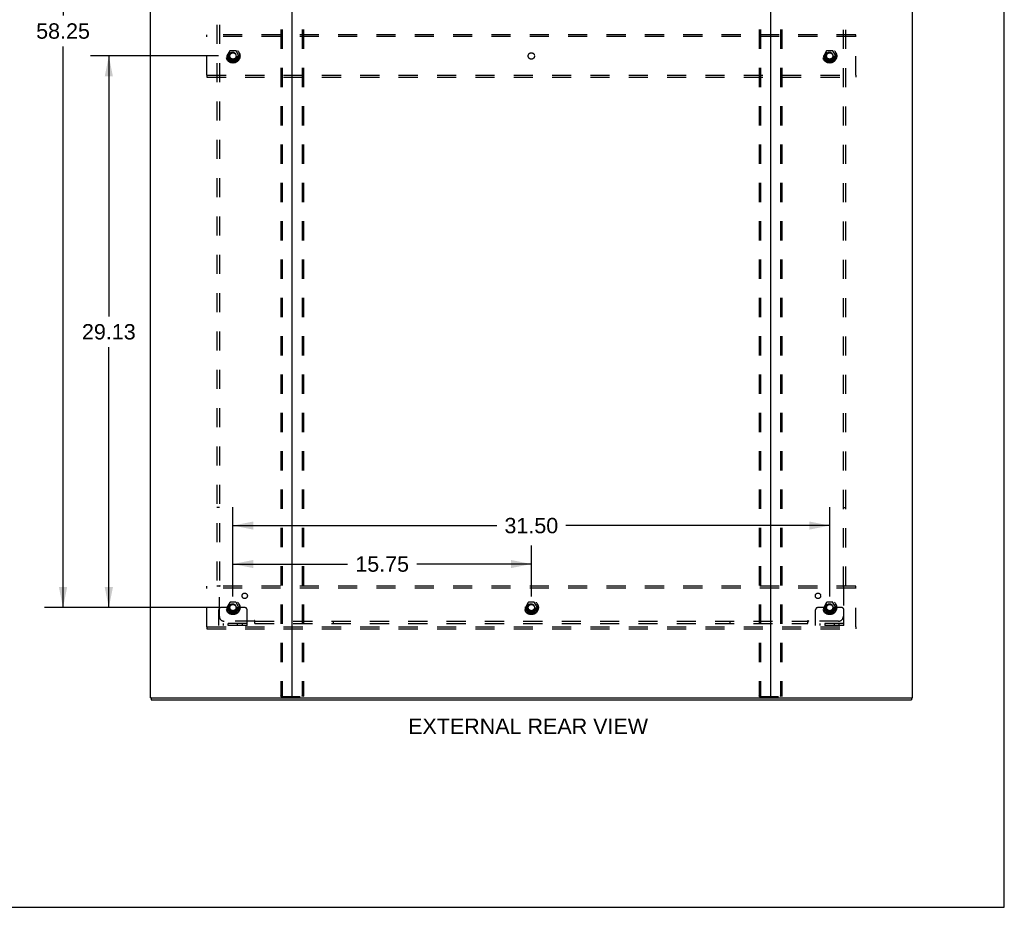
# Model space of a CAD drawing. Header units: inches. Extents: x 0 to 184, y 0 to 119.
# Tile 113 of 116: x 132 to 184, y 0 to 47. Entities that reach past the tile are written whole.
import ezdxf

# ---------------------------------------------------------------- set-up
doc = ezdxf.new("R2010")
doc.units = ezdxf.units.IN
doc.header["$LTSCALE"] = 10.121375
doc.header["$MEASUREMENT"] = 0
doc.linetypes.add('DOT', pattern=[0.2, 0.1, -0.1])
doc.linetypes.add('HIDDEN', pattern=[0.2, 0.1, -0.1])
doc.layers.get('0').update_dxf_attribs({"linetype": 'CONTINUOUS'})
for name, color, linetype in [('DEFAULT_2', 8, 'HIDDEN'), ('DIMENSIONS', 7, 'CONTINUOUS'), ('SUBPANEL', 7, 'CONTINUOUS')]:
    doc.layers.add(name, color=color, linetype=linetype)
doc.styles.get("Standard").update_dxf_attribs({"font": 'arial.ttf'})
doc.dimstyles.new('DIMSTYLE_1', dxfattribs={"dimtxt": 0.811875, "dimasz": 1.0825, "dimexe": 0.09, "dimexo": 0.07, "dimgap": 0.0375, "dimtad": 0, "dimtih": 1, "dimtoh": 1, "dimzin": 4, "dimdsep": 46, "dimtxsty": 'Standard', "dimblk": '_FILLED', "dimblk1": '_FILLED', "dimblk2": '_FILLED', "dimcen": 0.09, "dimadec": 3, "dimazin": 1, "dimtfac": 1, "dimtdec": 3, "dimtofl": 0, "dimtmove": 0, "dimatfit": 3, "dimldrblk": '_FILLED', "dimfxl": 0, "dimtolj": 1, "dimtzin": 4, "dimarcsym": 0})

# ---------------------------------------------------------------- blocks, each defined once
blk = doc.blocks.new('_FILLED')
at = {"color": 0, "linetype": 'ByBlock'}
blk.add_solid([(0, 0), (-1, 0.2), (-1, -0.2)], dxfattribs=at)
blk = doc.blocks.new('*D3')
at = {"layer": 'DIMENSIONS', "color": 2, "linetype": 'Continuous'}
for p, q in [((143.309, 16.419), (143.309, 19.1)), ((159.059, 16.419), (159.059, 19.1)), ((143.309, 18.126), (149.36, 18.126)), ((159.059, 18.126), (153.009, 18.126))]:
    blk.add_line(p, q, dxfattribs=at)
at = {"layer": 'DIMENSIONS', "color": 2, "linetype": 'Continuous', "xscale": 1.0825, "yscale": 1.0825, "zscale": 1.0825, "rotation": 180}
blk.add_blockref('_FILLED', (143.309, 18.126), dxfattribs=at)
at = {"layer": 'DIMENSIONS', "color": 2, "linetype": 'Continuous', "xscale": 1.0825, "yscale": 1.0825, "zscale": 1.0825}
blk.add_blockref('_FILLED', (159.059, 18.126), dxfattribs=at)
at = {"layer": 'DIMENSIONS', "color": 2, "linetype": 'Continuous', "insert": (151.184, 18.532), "char_height": 0.8119, "width": 2.83704, "attachment_point": 2, "line_spacing_factor": 0.9}
blk.add_mtext('15.75', dxfattribs=at)
blk = doc.blocks.new('*D4')
at = {"layer": 'DIMENSIONS', "color": 2, "linetype": 'Continuous'}
for p, q in [((142.552, 74.077), (133.365, 74.077)), ((134.339, 74.077), (134.339, 47.082)), ((134.339, 15.827), (134.339, 45.458)), ((142.552, 15.827), (133.365, 15.827))]:
    blk.add_line(p, q, dxfattribs=at)
at = {"layer": 'DIMENSIONS', "color": 2, "linetype": 'Continuous', "xscale": 1.0825, "yscale": 1.0825, "zscale": 1.0825}
for p, rotation in [((134.339, 74.077), 90), ((134.339, 15.827), 270)]:
    blk.add_blockref('_FILLED', p, dxfattribs=dict(at, rotation=rotation))
at = {"layer": 'DIMENSIONS', "color": 2, "linetype": 'Continuous', "insert": (134.339, 46.676), "char_height": 0.8119, "width": 2.83704, "attachment_point": 2, "line_spacing_factor": 0.9}
blk.add_mtext('58.25', dxfattribs=at)
blk = doc.blocks.new('*D5')
at = {"layer": 'DIMENSIONS', "color": 2, "linetype": 'Continuous'}
for p, q in [((143.309, 16.419), (143.309, 21.132)), ((174.809, 16.419), (174.809, 21.132)), ((143.309, 20.157), (157.235, 20.157)), ((174.809, 20.157), (160.884, 20.157))]:
    blk.add_line(p, q, dxfattribs=at)
at = {"layer": 'DIMENSIONS', "color": 2, "linetype": 'Continuous', "xscale": 1.0825, "yscale": 1.0825, "zscale": 1.0825, "rotation": 180}
blk.add_blockref('_FILLED', (143.309, 20.157), dxfattribs=at)
at = {"layer": 'DIMENSIONS', "color": 2, "linetype": 'Continuous', "xscale": 1.0825, "yscale": 1.0825, "zscale": 1.0825}
blk.add_blockref('_FILLED', (174.809, 20.157), dxfattribs=at)
at = {"layer": 'DIMENSIONS', "color": 2, "linetype": 'Continuous', "insert": (159.059, 20.563), "char_height": 0.8119, "width": 2.83704, "attachment_point": 2, "line_spacing_factor": 0.9}
blk.add_mtext('31.50', dxfattribs=at)
blk = doc.blocks.new('*D6')
at = {"layer": 'DIMENSIONS', "color": 2, "linetype": 'Continuous'}
for p, q in [((142.552, 44.952), (135.782, 44.952)), ((136.756, 44.952), (136.756, 31.201)), ((136.756, 15.827), (136.756, 29.577)), ((142.552, 15.827), (135.782, 15.827))]:
    blk.add_line(p, q, dxfattribs=at)
at = {"layer": 'DIMENSIONS', "color": 2, "linetype": 'Continuous', "xscale": 1.0825, "yscale": 1.0825, "zscale": 1.0825}
for p, rotation in [((136.756, 44.952), 90), ((136.756, 15.827), 270)]:
    blk.add_blockref('_FILLED', p, dxfattribs=dict(at, rotation=rotation))
at = {"layer": 'DIMENSIONS', "color": 2, "linetype": 'Continuous', "insert": (136.756, 30.795), "char_height": 0.8119, "width": 2.83704, "attachment_point": 2, "line_spacing_factor": 0.9}
blk.add_mtext('29.13', dxfattribs=at)

msp = doc.modelspace()

# ---------------------------------------------------------------- linework, layer by layer
at = {"color": 7, "linetype": 'Continuous'}
for p, q in [((184.025, 0), (184.025, 119.075)), ((138.986, 11.056), (138.986, 10.952)), ((138.991, 11.056), (139.024, 11.056)), ((146.394, 11.056), (171.724, 11.056)), ((179.095, 11.056), (179.128, 11.056)), ((179.132, 11.056), (179.132, 10.952)), ((0, 0), (184.025, 0))]:
    msp.add_line(p, q, dxfattribs=at)
at = {"color": 3, "linetype": 'Continuous'}
for p, q in [((138.934, 78.848), (138.934, 11.056)), ((146.434, 11.096), (146.434, 78.808)), ((171.684, 78.808), (171.684, 11.096)), ((179.184, 11.056), (179.184, 78.848)), ((138.991, 11.056), (138.934, 11.056)), ((138.986, 10.952), (179.132, 10.952)), ((139.024, 11.056), (146.394, 11.056)), ((171.724, 11.056), (179.095, 11.056)), ((179.128, 11.056), (179.184, 11.056))]:
    msp.add_line(p, q, dxfattribs=at)
for centre, start, end in [((146.394, 11.096), 270, 360), ((171.724, 11.096), 180, 270)]:
    msp.add_arc(centre, 0.04, start, end, dxfattribs=at)
at = {"color": 7, "linetype": 'Continuous'}
for centre, start, end in [((146.474, 11.096), 180, 270), ((171.644, 11.096), 270, 360)]:
    msp.add_arc(centre, 0.04, start, end, dxfattribs=at)
at = {"layer": 'DEFAULT_2', "color": 8, "linetype": 'HIDDEN'}
for p, q in [((145.831, 78.734), (145.831, 11.169)), ((145.904, 78.734), (145.904, 11.169)), ((146.965, 78.734), (146.965, 11.169)), ((147.038, 78.734), (147.038, 11.169)), ((171.081, 78.734), (171.081, 11.169)), ((171.154, 78.734), (171.154, 11.169)), ((172.215, 78.734), (172.215, 11.169)), ((172.288, 78.734), (172.288, 11.169)), ((141.934, 45.973), (141.934, 46.077)), ((176.184, 46.077), (141.934, 46.077)), ((141.934, 43.931), (141.934, 45.973)), ((176.184, 45.973), (141.934, 45.973)), ((176.184, 45.973), (176.184, 46.077)), ((176.184, 43.931), (176.184, 45.973)), ((143.146, 45.224), (142.992, 44.957)), ((143.464, 45.229), (143.155, 45.229)), ((143.627, 44.957), (143.473, 45.224)), ((174.646, 45.224), (174.492, 44.957)), ((174.964, 45.229), (174.655, 45.229)), ((175.127, 44.957), (174.973, 45.224)), ((142.992, 44.947), (143.146, 44.679)), ((143.473, 44.679), (143.627, 44.947)), ((174.492, 44.947), (174.646, 44.679)), ((174.973, 44.679), (175.127, 44.947)), ((143.464, 44.674), (143.155, 44.674)), ((174.964, 44.674), (174.655, 44.674)), ((141.934, 43.931), (141.934, 43.827)), ((141.934, 43.931), (176.184, 43.931)), ((141.934, 43.827), (176.184, 43.827)), ((176.184, 43.931), (176.184, 43.827)), ((176.184, 16.952), (141.934, 16.952)), ((141.934, 16.848), (141.934, 16.952)), ((176.184, 16.848), (141.934, 16.848)), ((141.934, 14.806), (141.934, 16.848)), ((176.184, 16.848), (176.184, 16.952)), ((176.184, 14.806), (176.184, 16.848)), ((142.559, 14.879), (142.559, 15.702)), ((142.774, 15.827), (142.684, 15.827)), ((142.895, 15.827), (142.774, 15.827)), ((143.134, 15.827), (142.895, 15.827)), ((143.146, 16.099), (142.992, 15.832)), ((142.992, 15.822), (143.146, 15.554)), ((143.464, 16.104), (143.155, 16.104)), ((143.627, 15.832), (143.473, 16.099)), ((143.473, 15.554), (143.627, 15.822)), ((143.484, 15.827), (143.724, 15.827)), ((143.845, 15.827), (143.724, 15.827)), ((143.934, 15.827), (143.845, 15.827)), ((144.059, 14.879), (144.059, 15.702)), ((158.896, 16.099), (158.742, 15.832)), ((158.742, 15.822), (158.896, 15.554)), ((159.214, 16.104), (158.905, 16.104)), ((159.377, 15.832), (159.223, 16.099)), ((159.223, 15.554), (159.377, 15.822)), ((174.059, 14.879), (174.059, 15.702)), ((174.274, 15.827), (174.184, 15.827)), ((174.395, 15.827), (174.274, 15.827)), ((174.634, 15.827), (174.395, 15.827)), ((174.646, 16.099), (174.492, 15.832)), ((174.492, 15.822), (174.646, 15.554)), ((174.964, 16.104), (174.655, 16.104)), ((175.127, 15.832), (174.973, 16.099)), ((174.973, 15.554), (175.127, 15.822)), ((174.984, 15.827), (175.224, 15.827)), ((175.345, 15.827), (175.224, 15.827)), ((175.434, 15.827), (175.345, 15.827)), ((175.559, 14.879), (175.559, 15.702)), ((143.464, 15.549), (143.155, 15.549)), ((159.214, 15.549), (158.905, 15.549)), ((174.964, 15.549), (174.655, 15.549)), ((141.934, 14.806), (176.184, 14.806)), ((141.934, 14.806), (141.934, 14.702)), ((141.934, 14.702), (176.184, 14.702)), ((144.059, 14.983), (142.559, 14.983)), ((144.059, 14.879), (142.559, 14.879)), ((142.806, 14.879), (142.806, 14.983)), ((143.062, 14.879), (143.062, 14.983)), ((143.556, 14.879), (143.556, 14.983)), ((143.812, 14.879), (143.812, 14.983)), ((175.559, 14.983), (174.059, 14.983)), ((175.559, 14.879), (174.059, 14.879)), ((174.306, 14.879), (174.306, 14.983)), ((174.562, 14.879), (174.562, 14.983)), ((175.056, 14.879), (175.056, 14.983)), ((175.312, 14.879), (175.312, 14.983)), ((176.184, 14.806), (176.184, 14.702)), ((145.852, 11.139), (147.017, 11.139)), ((171.102, 11.139), (172.267, 11.139))]:
    msp.add_line(p, q, dxfattribs=at)
for points in [[(145.852, 11.139), (145.846, 11.14), (145.841, 11.143), (145.837, 11.148), (145.833, 11.154), (145.831, 11.161), (145.831, 11.169)], [(145.904, 11.169), (145.905, 11.161), (145.907, 11.154), (145.91, 11.148), (145.915, 11.143), (145.92, 11.14), (145.925, 11.139)], [(146.944, 11.139), (146.949, 11.14), (146.954, 11.143), (146.959, 11.148), (146.962, 11.154), (146.964, 11.161), (146.965, 11.169)], [(147.038, 11.169), (147.038, 11.161), (147.035, 11.154), (147.032, 11.148), (147.028, 11.143), (147.023, 11.14), (147.017, 11.139)], [(171.102, 11.139), (171.096, 11.14), (171.091, 11.143), (171.087, 11.148), (171.083, 11.154), (171.081, 11.161), (171.081, 11.169)], [(171.154, 11.169), (171.155, 11.161), (171.157, 11.154), (171.16, 11.148), (171.165, 11.143), (171.17, 11.14), (171.175, 11.139)], [(172.194, 11.139), (172.199, 11.14), (172.204, 11.143), (172.209, 11.148), (172.212, 11.154), (172.214, 11.161), (172.215, 11.169)], [(172.288, 11.169), (172.288, 11.161), (172.285, 11.154), (172.282, 11.148), (172.278, 11.143), (172.273, 11.14), (172.267, 11.139)]]:
    msp.add_lwpolyline(points, dxfattribs=at)
for centre, radius in [((143.309, 44.952), 0.372), ((143.309, 44.952), 0.356), ((143.309, 44.952), 0.312), ((174.809, 44.952), 0.372), ((174.809, 44.952), 0.356), ((174.809, 44.952), 0.312), ((143.309, 44.952), 0.204), ((143.309, 44.952), 0.188), ((143.309, 44.952), 0.183), ((143.309, 44.952), 0.165), ((174.809, 44.952), 0.204), ((174.809, 44.952), 0.188), ((174.809, 44.952), 0.183), ((174.809, 44.952), 0.165), ((143.309, 15.827), 0.372), ((143.309, 15.827), 0.356), ((143.309, 15.827), 0.312), ((159.059, 15.827), 0.372), ((159.059, 15.827), 0.356), ((159.059, 15.827), 0.312), ((174.809, 15.827), 0.372), ((174.809, 15.827), 0.356), ((174.809, 15.827), 0.312), ((143.309, 15.827), 0.204), ((143.309, 15.827), 0.188), ((143.309, 15.827), 0.183), ((143.309, 15.827), 0.165), ((159.059, 15.827), 0.204), ((159.059, 15.827), 0.188), ((159.059, 15.827), 0.183), ((159.059, 15.827), 0.165), ((174.809, 15.827), 0.204), ((174.809, 15.827), 0.188), ((174.809, 15.827), 0.183), ((174.809, 15.827), 0.165)]:
    msp.add_circle(centre, radius, dxfattribs=at)
at = {"layer": 'DEFAULT_2', "color": 8, "linetype": 'DOT'}
for centre in [(143.309, 44.952), (159.059, 44.952), (174.809, 44.952), (143.309, 15.827), (159.059, 15.827), (174.809, 15.827)]:
    msp.add_circle(centre, 0.17, dxfattribs=at)
at = {"layer": 'DEFAULT_2', "color": 8, "linetype": 'HIDDEN'}
for centre, radius, start, end in [((143.155, 45.219), 0.01, 90.0124, 149.9892), ((143.464, 45.219), 0.01, 30.012, 89.9887), ((174.655, 45.219), 0.01, 90.0124, 149.9892), ((174.964, 45.219), 0.01, 30.012, 89.9887), ((143.001, 44.952), 0.01, 150.0127, 209.9883), ((143.618, 44.952), 0.01, 330.0127, 29.9883), ((174.501, 44.952), 0.01, 150.0127, 209.9883), ((175.118, 44.952), 0.01, 330.0127, 29.9883), ((143.155, 44.684), 0.01, 210.012, 269.9887), ((143.464, 44.684), 0.01, 270.0124, 329.9892), ((174.655, 44.684), 0.01, 210.012, 269.9887), ((174.964, 44.684), 0.01, 270.0124, 329.9892), ((142.684, 15.702), 0.125, 90, 180), ((143.001, 15.827), 0.01, 150.0127, 209.9883), ((143.309, 15.827), 0.175, 180, 360), ((143.155, 16.094), 0.01, 90.0124, 149.9892), ((143.464, 16.094), 0.01, 30.012, 89.9887), ((143.618, 15.827), 0.01, 330.0127, 29.9883), ((143.934, 15.702), 0.125, 0, 90), ((158.751, 15.827), 0.01, 150.0127, 209.9883), ((158.905, 16.094), 0.01, 90.0124, 149.9892), ((159.214, 16.094), 0.01, 30.012, 89.9887), ((159.368, 15.827), 0.01, 330.0127, 29.9883), ((174.184, 15.702), 0.125, 90, 180), ((174.501, 15.827), 0.01, 150.0127, 209.9883), ((174.809, 15.827), 0.175, 180, 360), ((174.655, 16.094), 0.01, 90.0124, 149.9892), ((174.964, 16.094), 0.01, 30.012, 89.9887), ((175.118, 15.827), 0.01, 330.0127, 29.9883), ((175.434, 15.702), 0.125, 0, 90), ((143.155, 15.559), 0.01, 210.012, 269.9887), ((143.464, 15.559), 0.01, 270.0124, 329.9892), ((158.905, 15.559), 0.01, 210.012, 269.9887), ((159.214, 15.559), 0.01, 270.0124, 329.9892), ((174.655, 15.559), 0.01, 210.012, 269.9887), ((174.964, 15.559), 0.01, 270.0124, 329.9892)]:
    msp.add_arc(centre, radius, start, end, dxfattribs=at)
at = {"layer": 'SUBPANEL', "color": 8, "linetype": 'HIDDEN'}
for p, q in [((142.466, 72.92), (142.466, 16.983)), ((142.591, 72.92), (142.591, 16.983)), ((175.528, 16.983), (175.528, 72.92)), ((175.653, 16.983), (175.653, 72.92)), ((142.591, 21.108), (142.466, 21.108)), ((175.528, 21.108), (175.653, 21.108)), ((142.466, 16.983), (142.632, 16.983)), ((142.572, 16.966), (142.578, 16.959)), ((142.591, 15.358), (142.591, 16.947)), ((175.487, 16.983), (175.653, 16.983)), ((175.528, 16.947), (175.528, 15.358)), ((144.43, 15.108), (142.841, 15.108)), ((144.466, 14.983), (144.466, 15.149)), ((144.466, 15.108), (173.653, 15.108)), ((148.591, 15.108), (148.591, 14.983)), ((169.528, 15.108), (169.528, 14.983)), ((173.653, 14.983), (173.653, 15.149)), ((173.67, 15.089), (173.677, 15.096)), ((175.278, 15.108), (173.689, 15.108)), ((144.466, 14.983), (173.653, 14.983))]:
    msp.add_line(p, q, dxfattribs=at)
for points in [[(142.552, 16.983), (142.554, 16.981), (142.556, 16.98), (142.558, 16.978), (142.56, 16.977), (142.562, 16.975), (142.564, 16.973), (142.566, 16.972), (142.567, 16.97), (142.569, 16.969), (142.57, 16.967), (142.572, 16.966)], [(142.578, 16.959), (142.58, 16.957), (142.582, 16.956), (142.584, 16.954), (142.586, 16.952), (142.588, 16.95), (142.589, 16.949), (142.591, 16.947)], [(142.632, 16.983), (142.631, 16.981), (142.63, 16.979), (142.629, 16.978), (142.628, 16.976), (142.627, 16.975), (142.626, 16.973), (142.625, 16.972), (142.623, 16.97), (142.622, 16.969), (142.62, 16.967), (142.618, 16.966), (142.616, 16.964), (142.614, 16.963), (142.612, 16.962), (142.61, 16.96), (142.608, 16.959), (142.605, 16.958), (142.603, 16.956), (142.601, 16.955), (142.598, 16.953), (142.596, 16.952), (142.594, 16.95), (142.592, 16.949), (142.591, 16.947)], [(175.487, 16.983), (175.488, 16.981), (175.489, 16.979), (175.49, 16.978), (175.491, 16.976), (175.492, 16.975), (175.493, 16.973), (175.494, 16.972), (175.496, 16.97), (175.497, 16.969), (175.499, 16.967), (175.501, 16.966), (175.503, 16.964), (175.505, 16.963), (175.507, 16.962), (175.509, 16.96), (175.514, 16.958)], [(175.514, 16.958), (175.516, 16.956), (175.518, 16.955), (175.521, 16.953), (175.523, 16.952), (175.525, 16.95), (175.527, 16.949), (175.528, 16.947)], [(175.547, 16.966), (175.54, 16.959), (175.539, 16.957), (175.537, 16.956), (175.535, 16.954), (175.533, 16.952), (175.531, 16.95), (175.53, 16.949), (175.528, 16.947)], [(175.567, 16.983), (175.565, 16.981), (175.562, 16.98), (175.56, 16.978), (175.559, 16.977), (175.557, 16.975), (175.555, 16.973), (175.553, 16.972), (175.552, 16.97), (175.55, 16.969), (175.548, 16.967), (175.547, 16.966)], [(144.441, 15.123), (144.439, 15.12), (144.438, 15.118), (144.436, 15.116), (144.435, 15.113), (144.433, 15.111), (144.432, 15.11), (144.43, 15.108)], [(144.449, 15.089), (144.442, 15.096), (144.44, 15.097), (144.438, 15.099), (144.437, 15.101), (144.435, 15.103), (144.433, 15.105), (144.432, 15.106), (144.43, 15.108)], [(144.466, 15.149), (144.464, 15.148), (144.462, 15.147), (144.461, 15.146), (144.459, 15.145), (144.457, 15.144), (144.456, 15.143), (144.454, 15.142), (144.453, 15.14), (144.451, 15.139), (144.45, 15.137), (144.449, 15.135), (144.447, 15.133), (144.446, 15.131), (144.445, 15.129), (144.443, 15.127), (144.441, 15.123)], [(144.466, 15.069), (144.464, 15.071), (144.463, 15.074), (144.461, 15.076), (144.459, 15.078), (144.458, 15.079), (144.456, 15.081), (144.455, 15.083), (144.453, 15.085), (144.452, 15.086), (144.45, 15.088), (144.449, 15.089)], [(173.653, 15.149), (173.655, 15.148), (173.657, 15.147), (173.658, 15.146), (173.66, 15.145), (173.661, 15.144), (173.663, 15.143), (173.665, 15.142), (173.666, 15.14), (173.668, 15.139), (173.669, 15.137), (173.67, 15.135), (173.672, 15.133), (173.673, 15.131), (173.674, 15.129), (173.676, 15.127)], [(173.653, 15.069), (173.655, 15.071), (173.656, 15.074), (173.658, 15.076), (173.66, 15.078), (173.661, 15.079), (173.663, 15.081), (173.664, 15.083), (173.666, 15.085), (173.667, 15.086), (173.669, 15.088), (173.67, 15.089)], [(173.676, 15.127), (173.678, 15.123), (173.68, 15.12), (173.681, 15.118), (173.683, 15.116), (173.684, 15.113), (173.686, 15.111), (173.687, 15.11), (173.689, 15.108)], [(173.677, 15.096), (173.679, 15.097), (173.681, 15.099), (173.682, 15.101), (173.684, 15.103), (173.686, 15.105), (173.687, 15.106), (173.689, 15.108)]]:
    msp.add_lwpolyline(points, dxfattribs=at)
for centre, radius in [((143.309, 44.952), 0.25), ((174.809, 44.952), 0.25), ((143.928, 16.445), 0.141), ((174.191, 16.445), 0.141), ((143.309, 15.827), 0.25), ((159.059, 15.827), 0.25), ((174.809, 15.827), 0.25)]:
    msp.add_circle(centre, radius, dxfattribs=at)
for centre, start, end in [((142.841, 15.358), 180, 270), ((175.278, 15.358), 270, 360)]:
    msp.add_arc(centre, 0.25, start, end, dxfattribs=at)

# ---------------------------------------------------------------- texts
at = {"layer": 'DIMENSIONS', "color": 2, "linetype": 'Continuous', "insert": (158.887, 9.969), "char_height": 0.81188, "width": 12.6399, "attachment_point": 2, "line_spacing_factor": 0.9}
msp.add_mtext('EXTERNAL REAR VIEW', dxfattribs=at)

# ---------------------------------------------------------------- dimensions: what is measured, and where the dimension line sits
at = {"layer": 'DIMENSIONS', "color": 2, "linetype": 'Continuous'}
for base, p1, p2, angle, picture, middle in [((134.339, 74.077), (142.622, 15.827), (142.622, 74.077), 90, '*D4', (134.339, 46.265)), ((136.756296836, 15.826586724), (142.621713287, 44.951586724), (142.621713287, 15.826586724), 270, '*D6', (136.745519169, 30.384560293))]:
    dim = msp.add_linear_dim(base=base, p1=p1, p2=p2, angle=angle, dimstyle='DIMSTYLE_1', dxfattribs=at)
    dim.commit()
    dim.dimension.update_dxf_attribs({"geometry": picture, "text_midpoint": middle, "dimtype": 160})
for base, p2, picture, middle in [((174.809, 20.157), (174.809, 16.349), '*D5', (159.058, 20.153)), ((159.059, 18.126), (159.059, 16.349), '*D3', (151.222, 18.122))]:
    dim = msp.add_linear_dim(base=base, p1=(143.309, 16.349), p2=p2, dimstyle='DIMSTYLE_1', dxfattribs=at)
    dim.commit()
    dim.dimension.update_dxf_attribs({"geometry": picture, "text_midpoint": middle, "dimtype": 160})

doc.saveas('drawing.dxf')
